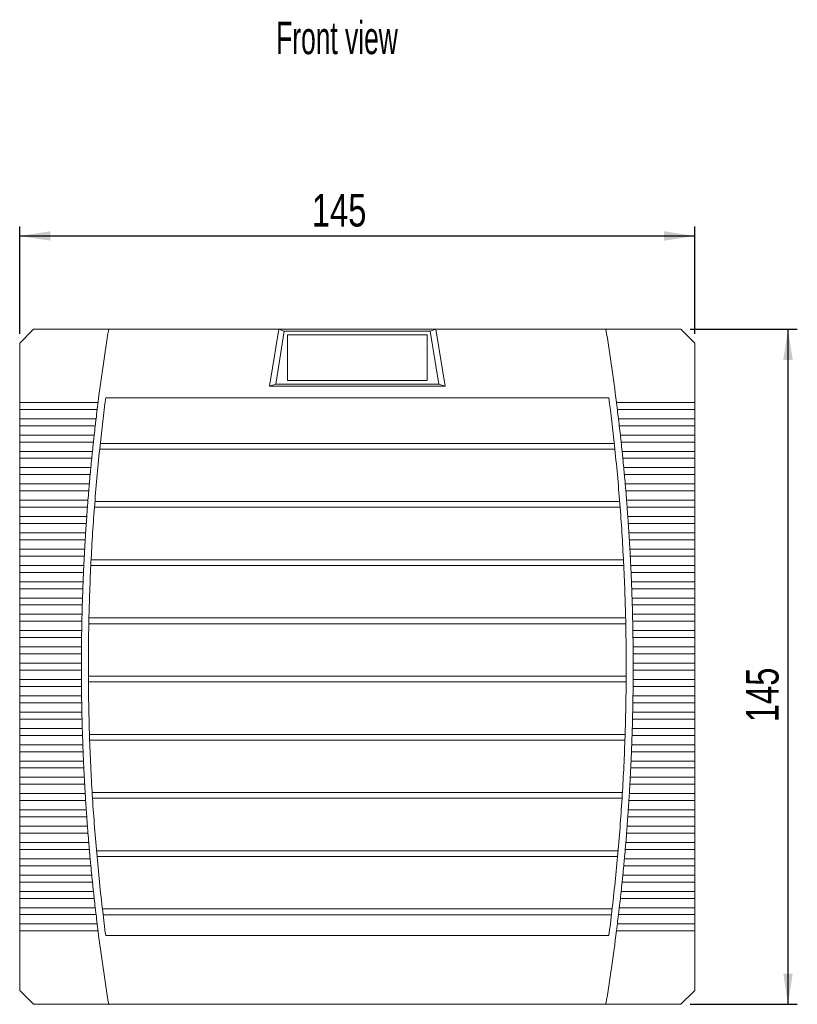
# Model space of a CAD drawing. Header units: millimetres. Extents: x 39 to 549, y 141 to 372.
# Tile 1 of 2: x 39 to 206, y 161 to 372. Entities that reach past the tile are written whole.
import ezdxf

# ---------------------------------------------------------------- set-up
doc = ezdxf.new("R2010")
doc.units = ezdxf.units.MM
doc.header["$LTSCALE"] = 2
doc.layers.add('AA', color=7, linetype='Continuous')
doc.styles.add('SLDTEXTSTYLE0', font='TXT', dxfattribs={"width": 0.75})
doc.styles.add('SLDTEXTSTYLE1', font='TXT', dxfattribs={"width": 0.605})
doc.dimstyles.new('SLDDIMSTYLE0', dxfattribs={"dimtxt": 7, "dimasz": 6.604, "dimexe": 0, "dimexo": 0.0625, "dimgap": 1.75, "dimtad": 1, "dimrnd": 1e-09, "dimzin": 12, "dimdsep": 46, "dimtxsty": 'SLDTEXTSTYLE0', "dimsah": 1, "dimcen": 0.09, "dimadec": 0, "dimazin": 3, "dimtfac": 1, "dimtofl": 0, "dimtmove": 0, "dimatfit": 3, "dimfxl": 1, "dimfrac": 2, "dimtolj": 1, "dimtzin": 12, "dimarcsym": 0})

# ---------------------------------------------------------------- blocks, each defined once
blk = doc.blocks.new('*D3')
at = {"layer": 'AA', "color": 7}
for p, q in [((38.54, 304.67), (38.54, 327.67)), ((38.54, 325.67), (183.54, 325.67)), ((183.54, 304.67), (183.54, 327.67))]:
    blk.add_line(p, q, dxfattribs=at)
for points in [[(38.54, 325.67), (45.15, 324.66), (45.15, 326.69)], [(183.54, 325.67), (176.94, 326.69), (176.94, 324.66)]]:
    blk.add_solid(points, dxfattribs=at)
at = {"layer": 'AA', "color": 7, "insert": (101.29, 334.7, 32.37), "char_height": 7, "attachment_point": 1, "style": 'SLDTEXTSTYLE0'}
blk.add_mtext('145', dxfattribs=at)
blk = doc.blocks.new('*D4')
at = {"layer": 'AA', "color": 7}
for p, q in [((182.54, 305.67), (205.54, 305.67)), ((203.54, 305.67), (203.54, 160.67)), ((182.54, 160.67), (205.54, 160.67))]:
    blk.add_line(p, q, dxfattribs=at)
for points in [[(203.54, 305.67), (202.53, 299.07), (204.56, 299.07)], [(203.54, 160.67), (204.56, 167.28), (202.53, 167.28)]]:
    blk.add_solid(points, dxfattribs=at)
at = {"layer": 'AA', "color": 7, "insert": (194.52, 221.26, 32.37), "char_height": 7, "attachment_point": 1, "rotation": 90, "style": 'SLDTEXTSTYLE0'}
blk.add_mtext('145', dxfattribs=at)

msp = doc.modelspace()

# ---------------------------------------------------------------- linework, layer by layer
at = {"color": 7, "linetype": 'Continuous', "lineweight": 15}
for p, q in [((41.543, 305.672), (38.543, 302.672)), ((57.652, 305.672), (41.543, 305.672)), ((94.167, 305.672), (57.652, 305.672)), ((92.184, 293.422), (94.167, 305.672)), ((95.364, 305.247), (93.519, 293.847)), ((95.364, 305.247), (94.167, 305.672)), ((127.919, 305.672), (94.167, 305.672)), ((126.721, 305.247), (95.364, 305.247)), ((127.919, 305.672), (126.721, 305.247)), ((128.566, 293.847), (126.721, 305.247)), ((127.919, 305.672), (129.901, 293.422)), ((164.434, 305.672), (127.919, 305.672)), ((180.543, 305.672), (164.434, 305.672)), ((183.543, 302.672), (180.543, 305.672)), ((38.543, 302.672), (38.543, 289.92)), ((126.043, 304.447), (96.043, 304.447)), ((96.043, 304.447), (96.043, 294.647)), ((126.043, 294.647), (126.043, 304.447)), ((183.543, 289.92), (183.543, 302.672)), ((96.043, 294.647), (126.043, 294.647)), ((93.519, 293.847), (92.184, 293.422)), ((129.901, 293.422), (92.184, 293.422)), ((93.519, 293.847), (128.566, 293.847)), ((129.901, 293.422), (128.566, 293.847)), ((38.543, 288.423), (38.543, 289.92)), ((38.543, 289.92), (55.373, 289.92)), ((57.014, 290.922), (165.072, 290.922)), ((166.712, 289.92), (183.543, 289.92)), ((183.543, 289.92), (183.543, 288.423)), ((55.186, 288.423), (38.543, 288.423)), ((38.543, 288.423), (38.543, 286.42)), ((183.543, 288.423), (166.899, 288.423)), ((183.543, 286.42), (183.543, 288.423)), ((38.543, 284.923), (38.543, 286.42)), ((38.543, 286.42), (54.944, 286.42)), ((167.142, 286.42), (183.543, 286.42)), ((183.543, 286.42), (183.543, 284.923)), ((54.768, 284.923), (38.543, 284.923)), ((38.543, 284.923), (38.543, 282.92)), ((183.543, 284.923), (167.317, 284.923)), ((183.543, 282.92), (183.543, 284.923)), ((38.543, 281.423), (38.543, 282.92)), ((38.543, 282.92), (54.542, 282.92)), ((54.378, 281.423), (38.543, 281.423)), ((38.543, 281.423), (38.543, 279.42)), ((167.544, 282.92), (183.543, 282.92)), ((183.543, 281.423), (167.707, 281.423)), ((183.543, 282.92), (183.543, 281.423)), ((183.543, 279.42), (183.543, 281.423)), ((38.543, 277.923), (38.543, 279.42)), ((38.543, 279.42), (54.168, 279.42)), ((55.727, 279.908), (166.358, 279.908)), ((166.229, 281.14), (55.857, 281.14)), ((167.918, 279.42), (183.543, 279.42)), ((183.543, 279.42), (183.543, 277.923)), ((54.016, 277.923), (38.543, 277.923)), ((38.543, 277.923), (38.543, 275.92)), ((183.543, 277.923), (168.069, 277.923)), ((183.543, 275.92), (183.543, 277.923)), ((38.543, 274.423), (38.543, 275.92)), ((38.543, 275.92), (53.821, 275.92)), ((168.264, 275.92), (183.543, 275.92)), ((183.543, 275.92), (183.543, 274.423)), ((53.681, 274.423), (38.543, 274.423)), ((38.543, 274.423), (38.543, 272.42)), ((183.543, 274.423), (168.404, 274.423)), ((183.543, 272.42), (183.543, 274.423)), ((38.543, 270.923), (38.543, 272.42)), ((38.543, 272.42), (53.502, 272.42)), ((53.374, 270.923), (38.543, 270.923)), ((38.543, 270.923), (38.543, 268.92)), ((168.584, 272.42), (183.543, 272.42)), ((183.543, 270.923), (168.712, 270.923)), ((183.543, 272.42), (183.543, 270.923)), ((183.543, 268.92), (183.543, 270.923)), ((38.543, 267.423), (38.543, 268.92)), ((38.543, 268.92), (53.21, 268.92)), ((54.693, 268.64), (167.393, 268.64)), ((168.875, 268.92), (183.543, 268.92)), ((183.543, 268.92), (183.543, 267.423)), ((53.094, 267.423), (38.543, 267.423)), ((38.543, 267.423), (38.543, 265.42)), ((54.598, 267.408), (167.488, 267.408)), ((183.543, 267.423), (168.992, 267.423)), ((183.543, 265.42), (183.543, 267.423)), ((38.543, 263.923), (38.543, 265.42)), ((38.543, 265.42), (52.946, 265.42)), ((169.14, 265.42), (183.543, 265.42)), ((183.543, 265.42), (183.543, 263.923)), ((52.841, 263.923), (38.543, 263.923)), ((38.543, 263.923), (38.543, 261.92)), ((183.543, 263.923), (169.244, 263.923)), ((183.543, 261.92), (183.543, 263.923)), ((38.543, 260.423), (38.543, 261.92)), ((38.543, 261.92), (52.709, 261.92)), ((52.616, 260.423), (38.543, 260.423)), ((38.543, 260.423), (38.543, 258.42)), ((169.376, 261.92), (183.543, 261.92)), ((183.543, 260.423), (169.469, 260.423)), ((183.543, 261.92), (183.543, 260.423)), ((183.543, 258.42), (183.543, 260.423)), ((38.543, 256.923), (38.543, 258.42)), ((38.543, 258.42), (52.499, 258.42)), ((169.586, 258.42), (183.543, 258.42)), ((183.543, 258.42), (183.543, 256.923)), ((52.418, 256.923), (38.543, 256.923)), ((38.543, 256.923), (38.543, 254.92)), ((53.879, 256.14), (168.206, 256.14)), ((183.543, 256.923), (169.667, 256.923)), ((183.543, 254.92), (183.543, 256.923)), ((38.543, 253.423), (38.543, 254.92)), ((38.543, 254.92), (52.317, 254.92)), ((53.818, 254.908), (168.267, 254.908)), ((169.769, 254.92), (183.543, 254.92)), ((183.543, 254.92), (183.543, 253.423)), ((52.247, 253.423), (38.543, 253.423)), ((38.543, 253.423), (38.543, 251.42)), ((183.543, 253.423), (169.838, 253.423)), ((183.543, 251.42), (183.543, 253.423)), ((38.543, 249.923), (38.543, 251.42)), ((38.543, 251.42), (52.162, 251.42)), ((52.104, 249.923), (38.543, 249.923)), ((38.543, 249.923), (38.543, 247.92)), ((169.924, 251.42), (183.543, 251.42)), ((183.543, 249.923), (169.982, 249.923)), ((183.543, 251.42), (183.543, 249.923)), ((183.543, 247.92), (183.543, 249.923)), ((38.543, 246.423), (38.543, 247.92)), ((38.543, 247.92), (52.034, 247.92)), ((170.052, 247.92), (183.543, 247.92)), ((183.543, 247.92), (183.543, 246.423)), ((51.987, 246.423), (38.543, 246.423)), ((38.543, 246.423), (38.543, 244.42)), ((183.543, 246.423), (170.098, 246.423)), ((183.543, 244.42), (183.543, 246.423)), ((38.543, 242.923), (38.543, 244.42)), ((38.543, 244.42), (51.933, 244.42)), ((53.414, 243.64), (168.671, 243.64)), ((170.153, 244.42), (183.543, 244.42)), ((183.543, 244.42), (183.543, 242.923)), ((51.898, 242.923), (38.543, 242.923)), ((38.543, 242.923), (38.543, 240.92)), ((53.388, 242.408), (168.698, 242.408)), ((183.543, 242.923), (170.187, 242.923)), ((183.543, 240.92), (183.543, 242.923)), ((38.543, 239.423), (38.543, 240.92)), ((38.543, 240.92), (51.859, 240.92)), ((51.836, 239.423), (38.543, 239.423)), ((38.543, 239.423), (38.543, 237.42)), ((170.226, 240.92), (183.543, 240.92)), ((183.543, 239.423), (170.249, 239.423)), ((183.543, 240.92), (183.543, 239.423)), ((183.543, 237.42), (183.543, 239.423)), ((38.543, 235.923), (38.543, 237.42)), ((38.543, 237.42), (51.813, 237.42)), ((170.273, 237.42), (183.543, 237.42)), ((183.543, 237.42), (183.543, 235.923)), ((51.801, 235.923), (38.543, 235.923)), ((38.543, 235.923), (38.543, 233.92)), ((183.543, 235.923), (170.284, 235.923)), ((183.543, 233.92), (183.543, 235.923)), ((38.543, 232.423), (38.543, 233.92)), ((38.543, 233.92), (51.793, 233.92)), ((170.292, 233.92), (183.543, 233.92)), ((183.543, 233.92), (183.543, 232.423)), ((51.793, 232.423), (38.543, 232.423)), ((38.543, 232.423), (38.543, 230.42)), ((53.297, 231.14), (168.788, 231.14)), ((183.543, 232.423), (170.292, 232.423)), ((183.543, 230.42), (183.543, 232.423)), ((38.543, 228.923), (38.543, 230.42)), ((38.543, 230.42), (51.801, 230.42)), ((51.813, 228.923), (38.543, 228.923)), ((38.543, 228.923), (38.543, 226.92)), ((53.304, 229.908), (168.781, 229.908)), ((183.543, 228.923), (170.273, 228.923)), ((170.284, 230.42), (183.543, 230.42)), ((183.543, 230.42), (183.543, 228.923)), ((183.543, 226.92), (183.543, 228.923)), ((38.543, 225.423), (38.543, 226.92)), ((38.543, 226.92), (51.836, 226.92)), ((170.249, 226.92), (183.543, 226.92)), ((183.543, 226.92), (183.543, 225.423)), ((51.859, 225.423), (38.543, 225.423)), ((38.543, 225.423), (38.543, 223.42)), ((183.543, 225.423), (170.226, 225.423)), ((183.543, 223.42), (183.543, 225.423)), ((38.543, 221.923), (38.543, 223.42)), ((38.543, 223.42), (51.898, 223.42)), ((170.187, 223.42), (183.543, 223.42)), ((183.543, 223.42), (183.543, 221.923)), ((51.933, 221.923), (38.543, 221.923)), ((38.543, 221.923), (38.543, 219.92)), ((38.543, 218.423), (38.543, 219.92)), ((38.543, 219.92), (51.987, 219.92)), ((170.098, 219.92), (183.543, 219.92)), ((183.543, 221.923), (170.153, 221.923)), ((183.543, 219.92), (183.543, 221.923)), ((183.543, 219.92), (183.543, 218.423)), ((52.034, 218.423), (38.543, 218.423)), ((38.543, 218.423), (38.543, 216.42)), ((53.527, 218.64), (168.558, 218.64)), ((183.543, 218.423), (170.052, 218.423)), ((183.543, 216.42), (183.543, 218.423)), ((38.543, 214.923), (38.543, 216.42)), ((38.543, 216.42), (52.104, 216.42)), ((53.569, 217.408), (168.516, 217.408)), ((169.982, 216.42), (183.543, 216.42)), ((183.543, 216.42), (183.543, 214.923)), ((52.162, 214.923), (38.543, 214.923)), ((38.543, 214.923), (38.543, 212.92)), ((183.543, 214.923), (169.924, 214.923)), ((183.543, 212.92), (183.543, 214.923)), ((38.543, 211.423), (38.543, 212.92)), ((38.543, 212.92), (52.247, 212.92)), ((169.838, 212.92), (183.543, 212.92)), ((183.543, 212.92), (183.543, 211.423)), ((52.317, 211.423), (38.543, 211.423)), ((38.543, 211.423), (38.543, 209.42)), ((38.543, 207.923), (38.543, 209.42)), ((38.543, 209.42), (52.418, 209.42)), ((169.667, 209.42), (183.543, 209.42)), ((183.543, 211.423), (169.769, 211.423)), ((183.543, 209.42), (183.543, 211.423)), ((183.543, 209.42), (183.543, 207.923)), ((52.499, 207.923), (38.543, 207.923)), ((38.543, 207.923), (38.543, 205.92)), ((183.543, 207.923), (169.586, 207.923)), ((183.543, 205.92), (183.543, 207.923)), ((38.543, 204.423), (38.543, 205.92)), ((38.543, 205.92), (52.616, 205.92)), ((54.105, 206.14), (167.98, 206.14)), ((169.469, 205.92), (183.543, 205.92)), ((183.543, 205.92), (183.543, 204.423)), ((52.709, 204.423), (38.543, 204.423)), ((38.543, 204.423), (38.543, 202.42)), ((54.181, 204.908), (167.904, 204.908)), ((183.543, 204.423), (169.376, 204.423)), ((183.543, 202.42), (183.543, 204.423)), ((38.543, 200.923), (38.543, 202.42)), ((38.543, 202.42), (52.841, 202.42)), ((52.946, 200.923), (38.543, 200.923)), ((38.543, 200.923), (38.543, 198.92)), ((183.543, 200.923), (169.14, 200.923)), ((169.244, 202.42), (183.543, 202.42)), ((183.543, 202.42), (183.543, 200.923)), ((183.543, 198.92), (183.543, 200.923)), ((38.543, 197.423), (38.543, 198.92)), ((38.543, 198.92), (53.094, 198.92)), ((168.992, 198.92), (183.543, 198.92)), ((183.543, 198.92), (183.543, 197.423)), ((53.21, 197.423), (38.543, 197.423)), ((38.543, 197.423), (38.543, 195.42)), ((183.543, 197.423), (168.875, 197.423)), ((183.543, 195.42), (183.543, 197.423)), ((38.543, 193.923), (38.543, 195.42)), ((38.543, 195.42), (53.374, 195.42)), ((168.712, 195.42), (183.543, 195.42)), ((183.543, 195.42), (183.543, 193.923)), ((53.502, 193.923), (38.543, 193.923)), ((38.543, 193.923), (38.543, 191.92)), ((55.032, 193.64), (167.053, 193.64)), ((183.543, 193.923), (168.584, 193.923)), ((183.543, 191.92), (183.543, 193.923)), ((38.543, 190.423), (38.543, 191.92)), ((38.543, 191.92), (53.681, 191.92)), ((53.821, 190.423), (38.543, 190.423)), ((38.543, 190.423), (38.543, 188.42)), ((55.143, 192.408), (166.943, 192.408)), ((183.543, 190.423), (168.264, 190.423)), ((168.404, 191.92), (183.543, 191.92)), ((183.543, 191.92), (183.543, 190.423)), ((183.543, 188.42), (183.543, 190.423)), ((38.543, 186.923), (38.543, 188.42)), ((38.543, 188.42), (54.016, 188.42)), ((168.069, 188.42), (183.543, 188.42)), ((183.543, 188.42), (183.543, 186.923)), ((54.168, 186.923), (38.543, 186.923)), ((38.543, 186.923), (38.543, 184.92)), ((183.543, 186.923), (167.918, 186.923)), ((183.543, 184.92), (183.543, 186.923)), ((38.543, 183.423), (38.543, 184.92)), ((38.543, 184.92), (54.378, 184.92)), ((167.707, 184.92), (183.543, 184.92)), ((183.543, 184.92), (183.543, 183.423)), ((54.542, 183.423), (38.543, 183.423)), ((38.543, 183.423), (38.543, 181.42)), ((183.543, 183.423), (167.544, 183.423)), ((183.543, 181.42), (183.543, 183.423)), ((38.543, 179.923), (38.543, 181.42)), ((38.543, 181.42), (54.768, 181.42)), ((54.944, 179.923), (38.543, 179.923)), ((38.543, 179.923), (38.543, 177.92)), ((56.311, 181.14), (165.774, 181.14)), ((56.456, 179.908), (165.629, 179.908)), ((183.543, 179.923), (167.142, 179.923)), ((167.317, 181.42), (183.543, 181.42)), ((183.543, 181.42), (183.543, 179.923)), ((183.543, 177.92), (183.543, 179.923)), ((38.543, 176.423), (38.543, 177.92)), ((38.543, 177.92), (55.186, 177.92)), ((166.899, 177.92), (183.543, 177.92)), ((183.543, 177.92), (183.543, 176.423)), ((55.373, 176.423), (38.543, 176.423)), ((38.543, 176.423), (38.543, 163.672)), ((183.543, 176.423), (166.712, 176.423)), ((183.543, 163.672), (183.543, 176.423)), ((165.072, 175.422), (57.014, 175.422)), ((38.543, 163.672), (41.543, 160.672)), ((180.543, 160.672), (183.543, 163.672)), ((41.543, 160.672), (57.652, 160.672)), ((57.652, 160.672), (164.434, 160.672)), ((164.434, 160.672), (180.543, 160.672))]:
    msp.add_line(p, q, dxfattribs=at)
for centre, radius, start, end in [((503.293, 233.172), 451.5, 170.75968, 172.77949), ((-281.207, 233.172), 451.5, 7.22051, 9.24032), ((503.293, 233.172), 450, 172.62671, 173.94254), ((-281.207, 233.172), 450, 6.05746, 7.37329), ((503.293, 233.172), 451.5, 172.97089, 173.22697), ((-281.207, 233.172), 451.5, 6.77303, 7.02911), ((503.293, 233.172), 451.5, 173.4182, 173.67404), ((-281.207, 233.172), 451.5, 6.32596, 6.5818), ((503.293, 233.172), 451.5, 173.8651, 174.12073), ((-281.207, 233.172), 451.5, 5.87927, 6.1349), ((503.293, 233.172), 450, 173.94254, 175.54087), ((-281.207, 233.172), 450, 4.45913, 6.05746), ((503.293, 233.172), 451.5, 174.31163, 174.56706), ((-281.207, 233.172), 451.5, 5.43294, 5.68837), ((503.293, 233.172), 451.5, 174.75781, 175.01306), ((-281.207, 233.172), 451.5, 4.98694, 5.24219), ((503.293, 233.172), 451.5, 175.20368, 175.45875), ((-281.207, 233.172), 451.5, 4.54125, 4.79632), ((503.293, 233.172), 451.5, 175.64925, 175.90417), ((503.293, 233.172), 450, 175.54087, 177.13573), ((-281.207, 233.172), 450, 2.86427, 4.45913), ((-281.207, 233.172), 451.5, 4.09583, 4.35075), ((503.293, 233.172), 451.5, 176.09456, 176.34934), ((-281.207, 233.172), 451.5, 3.65066, 3.90544), ((503.293, 233.172), 451.5, 176.53963, 176.79429), ((-281.207, 233.172), 451.5, 3.20571, 3.46037), ((503.293, 233.172), 451.5, 176.9845, 177.23905), ((-281.207, 233.172), 451.5, 2.76095, 3.0155), ((503.293, 233.172), 450, 177.13573, 178.72836), ((-281.207, 233.172), 450, 1.27164, 2.86427), ((503.293, 233.172), 451.5, 177.42918, 177.68364), ((-281.207, 233.172), 451.5, 2.31636, 2.57082), ((503.293, 233.172), 451.5, 177.87371, 178.12809), ((-281.207, 233.172), 451.5, 1.87191, 2.12629), ((503.293, 233.172), 451.5, 178.31811, 178.57243), ((-281.207, 233.172), 451.5, 1.42757, 1.68189), ((503.293, 233.172), 451.5, 178.76241, 179.01668), ((503.293, 233.172), 450, 178.72836, 180.32002), ((-281.207, 233.172), 450, 359.67998, 1.27164), ((-281.207, 233.172), 451.5, 0.98332, 1.23759), ((503.293, 233.172), 451.5, 179.20663, 179.46087), ((-281.207, 233.172), 451.5, 0.53913, 0.79337), ((503.293, 233.172), 451.5, 179.65081, 179.90504), ((-281.207, 233.172), 451.5, 0.09496, 0.34919), ((503.293, 233.172), 451.5, 180.09496, 180.34919), ((503.293, 233.172), 450, 180.32002, 181.91192), ((-281.207, 233.172), 450, 358.08808, 359.67998), ((-281.207, 233.172), 451.5, 359.65081, 359.90504), ((503.293, 233.172), 451.5, 180.53913, 180.79337), ((-281.207, 233.172), 451.5, 359.20663, 359.46087), ((503.293, 233.172), 451.5, 180.98332, 181.23759), ((-281.207, 233.172), 451.5, 358.76241, 359.01668), ((503.293, 233.172), 451.5, 181.42757, 181.68189), ((-281.207, 233.172), 451.5, 358.31811, 358.57243), ((503.293, 233.172), 451.5, 181.87191, 182.12629), ((503.293, 233.172), 450, 181.91192, 183.5053), ((-281.207, 233.172), 450, 356.4947, 358.08808), ((-281.207, 233.172), 451.5, 357.87371, 358.12809), ((503.293, 233.172), 451.5, 182.31636, 182.57082), ((-281.207, 233.172), 451.5, 357.42918, 357.68364), ((503.293, 233.172), 451.5, 182.76095, 183.0155), ((-281.207, 233.172), 451.5, 356.9845, 357.23905), ((503.293, 233.172), 451.5, 183.20571, 183.46037), ((-281.207, 233.172), 451.5, 356.53963, 356.79429), ((503.293, 233.172), 450, 183.5053, 185.1014), ((-281.207, 233.172), 450, 354.8986, 356.4947), ((503.293, 233.172), 451.5, 183.65066, 183.90544), ((-281.207, 233.172), 451.5, 356.09456, 356.34934), ((503.293, 233.172), 451.5, 184.09583, 184.35075), ((-281.207, 233.172), 451.5, 355.64925, 355.90417), ((503.293, 233.172), 451.5, 184.54125, 184.79632), ((-281.207, 233.172), 451.5, 355.20368, 355.45875), ((503.293, 233.172), 451.5, 184.98694, 185.24219), ((503.293, 233.172), 450, 185.1014, 186.70148), ((-281.207, 233.172), 450, 353.29852, 354.8986), ((-281.207, 233.172), 451.5, 354.75781, 355.01306), ((503.293, 233.172), 451.5, 185.43294, 185.68837), ((-281.207, 233.172), 451.5, 354.31163, 354.56706), ((503.293, 233.172), 451.5, 185.87927, 186.1349), ((-281.207, 233.172), 451.5, 353.8651, 354.12073), ((503.293, 233.172), 451.5, 186.32596, 186.5818), ((-281.207, 233.172), 451.5, 353.4182, 353.67404), ((503.293, 233.172), 451.5, 186.77303, 187.02911), ((503.293, 233.172), 450, 186.70148, 187.37329), ((-281.207, 233.172), 450, 352.62671, 353.29852), ((-281.207, 233.172), 451.5, 352.97089, 353.22697), ((503.293, 233.172), 451.5, 187.22051, 189.24032), ((-281.207, 233.172), 451.5, 350.75968, 352.77949)]:
    msp.add_arc(centre, radius, start, end, dxfattribs=at)
for points, knots in [([(55.279, 289.172), (55.3, 289.342), (55.333, 289.605), (55.363, 289.838), (55.373, 289.92)], [0, 0, 0, 0, 0.6494303, 1, 1, 1, 1]), ([(166.712, 289.92), (166.732, 289.765), (166.762, 289.525), (166.795, 289.263), (166.806, 289.172)], [0, 0, 0, 0, 0.6494125, 1, 1, 1, 1]), ([(55.186, 288.423), (55.205, 288.579), (55.235, 288.818), (55.268, 289.08), (55.279, 289.172)], [0, 0, 0, 0, 0.6491817, 1, 1, 1, 1]), ([(166.806, 289.172), (166.828, 289.001), (166.86, 288.738), (166.889, 288.505), (166.899, 288.423)], [0, 0, 0, 0, 0.6492108, 1, 1, 1, 1]), ([(54.768, 284.923), (54.786, 285.079), (54.814, 285.318), (54.845, 285.58), (54.855, 285.672)], [0, 0, 0, 0, 0.6486847, 1, 1, 1, 1]), ([(54.855, 285.672), (54.875, 285.842), (54.906, 286.105), (54.934, 286.338), (54.944, 286.42)], [0, 0, 0, 0, 0.64891495, 1, 1, 1, 1]), ([(167.142, 286.42), (167.16, 286.265), (167.188, 286.025), (167.219, 285.764), (167.23, 285.672)], [0, 0, 0, 0, 0.6488967, 1, 1, 1, 1]), ([(167.23, 285.672), (167.25, 285.501), (167.281, 285.238), (167.307, 285.005), (167.317, 284.923)], [0, 0, 0, 0, 0.64870473, 1, 1, 1, 1]), ([(54.378, 281.423), (54.395, 281.579), (54.421, 281.818), (54.449, 282.08), (54.459, 282.172)], [0, 0, 0, 0, 0.6482214, 1, 1, 1, 1]), ([(54.459, 282.172), (54.478, 282.342), (54.507, 282.605), (54.533, 282.838), (54.542, 282.92)], [0, 0, 0, 0, 0.6484309, 1, 1, 1, 1]), ([(167.544, 282.92), (167.561, 282.765), (167.587, 282.525), (167.616, 282.264), (167.626, 282.172)], [0, 0, 0, 0, 0.6484162, 1, 1, 1, 1]), ([(167.626, 282.172), (167.644, 282.001), (167.673, 281.739), (167.698, 281.505), (167.707, 281.423)], [0, 0, 0, 0, 0.6482375, 1, 1, 1, 1]), ([(54.091, 278.672), (54.108, 278.842), (54.135, 279.105), (54.159, 279.338), (54.168, 279.42)], [0, 0, 0, 0, 0.6479829, 1, 1, 1, 1]), ([(167.918, 279.42), (167.934, 279.265), (167.958, 279.026), (167.985, 278.764), (167.994, 278.672)], [0, 0, 0, 0, 0.6479683, 1, 1, 1, 1]), ([(54.016, 277.923), (54.031, 278.079), (54.055, 278.318), (54.082, 278.58), (54.091, 278.672)], [0, 0, 0, 0, 0.6477853, 1, 1, 1, 1]), ([(167.994, 278.672), (168.011, 278.501), (168.038, 278.239), (168.061, 278.006), (168.069, 277.923)], [0, 0, 0, 0, 0.6478027, 1, 1, 1, 1]), ([(53.681, 274.423), (53.695, 274.578), (53.717, 274.818), (53.742, 275.08), (53.75, 275.172)], [0, 0, 0, 0, 0.6473883, 1, 1, 1, 1]), ([(53.75, 275.172), (53.766, 275.342), (53.791, 275.605), (53.813, 275.838), (53.821, 275.92)], [0, 0, 0, 0, 0.6475673, 1, 1, 1, 1]), ([(168.264, 275.92), (168.279, 275.765), (168.302, 275.526), (168.326, 275.264), (168.335, 275.172)], [0, 0, 0, 0, 0.6475531, 1, 1, 1, 1]), ([(168.335, 275.172), (168.351, 275.002), (168.375, 274.739), (168.397, 274.506), (168.404, 274.423)], [0, 0, 0, 0, 0.6473978, 1, 1, 1, 1]), ([(53.374, 270.923), (53.387, 271.078), (53.407, 271.318), (53.429, 271.579), (53.437, 271.672)], [0, 0, 0, 0, 0.6470213, 1, 1, 1, 1]), ([(53.437, 271.672), (53.452, 271.842), (53.474, 272.105), (53.495, 272.338), (53.502, 272.42)], [0, 0, 0, 0, 0.64718414, 1, 1, 1, 1]), ([(168.584, 272.42), (168.597, 272.265), (168.618, 272.026), (168.64, 271.764), (168.648, 271.672)], [0, 0, 0, 0, 0.6471743, 1, 1, 1, 1]), ([(168.648, 271.672), (168.663, 271.502), (168.685, 271.239), (168.705, 271.006), (168.712, 270.923)], [0, 0, 0, 0, 0.6470321, 1, 1, 1, 1]), ([(53.151, 268.172), (53.165, 268.342), (53.185, 268.605), (53.204, 268.838), (53.21, 268.92)], [0, 0, 0, 0, 0.6468332, 1, 1, 1, 1]), ([(168.875, 268.92), (168.887, 268.765), (168.906, 268.526), (168.927, 268.264), (168.934, 268.172)], [0, 0, 0, 0, 0.64682797, 1, 1, 1, 1]), ([(53.094, 267.423), (53.106, 267.578), (53.124, 267.818), (53.144, 268.079), (53.151, 268.172)], [0, 0, 0, 0, 0.64668708, 1, 1, 1, 1]), ([(168.934, 268.172), (168.947, 268.002), (168.968, 267.739), (168.985, 267.506), (168.992, 267.423)], [0, 0, 0, 0, 0.6466943, 1, 1, 1, 1]), ([(52.841, 263.923), (52.852, 264.078), (52.868, 264.318), (52.886, 264.579), (52.893, 264.672)], [0, 0, 0, 0, 0.6463875, 1, 1, 1, 1]), ([(52.893, 264.672), (52.905, 264.842), (52.923, 265.105), (52.94, 265.338), (52.946, 265.42)], [0, 0, 0, 0, 0.6465188, 1, 1, 1, 1]), ([(169.14, 265.42), (169.151, 265.265), (169.168, 265.026), (169.186, 264.764), (169.192, 264.672)], [0, 0, 0, 0, 0.6465133, 1, 1, 1, 1]), ([(169.192, 264.672), (169.204, 264.502), (169.223, 264.239), (169.239, 264.006), (169.244, 263.923)], [0, 0, 0, 0, 0.6463953, 1, 1, 1, 1]), ([(52.616, 260.423), (52.625, 260.578), (52.64, 260.817), (52.656, 261.079), (52.662, 261.172)], [0, 0, 0, 0, 0.64612, 1, 1, 1, 1]), ([(52.662, 261.172), (52.672, 261.342), (52.689, 261.605), (52.704, 261.838), (52.709, 261.92)], [0, 0, 0, 0, 0.6462362, 1, 1, 1, 1]), ([(169.376, 261.92), (169.386, 261.765), (169.402, 261.526), (169.418, 261.264), (169.424, 261.172)], [0, 0, 0, 0, 0.6462329, 1, 1, 1, 1]), ([(169.424, 261.172), (169.434, 261.002), (169.45, 260.739), (169.464, 260.506), (169.469, 260.423)], [0, 0, 0, 0, 0.6461265, 1, 1, 1, 1]), ([(52.458, 257.672), (52.467, 257.842), (52.482, 258.105), (52.495, 258.338), (52.499, 258.42)], [0, 0, 0, 0, 0.6459873, 1, 1, 1, 1]), ([(169.586, 258.42), (169.595, 258.266), (169.608, 258.026), (169.622, 257.764), (169.627, 257.672)], [0, 0, 0, 0, 0.645984, 1, 1, 1, 1]), ([(52.418, 256.923), (52.426, 257.078), (52.439, 257.317), (52.453, 257.579), (52.458, 257.672)], [0, 0, 0, 0, 0.6458861, 1, 1, 1, 1]), ([(169.627, 257.672), (169.637, 257.502), (169.651, 257.239), (169.663, 257.006), (169.667, 256.923)], [0, 0, 0, 0, 0.645891, 1, 1, 1, 1]), ([(52.247, 253.423), (52.254, 253.578), (52.265, 253.817), (52.277, 254.079), (52.281, 254.172)], [0, 0, 0, 0, 0.6456854, 1, 1, 1, 1]), ([(52.281, 254.172), (52.289, 254.342), (52.302, 254.605), (52.313, 254.838), (52.317, 254.92)], [0, 0, 0, 0, 0.6457697, 1, 1, 1, 1]), ([(169.769, 254.92), (169.776, 254.766), (169.787, 254.526), (169.8, 254.264), (169.804, 254.172)], [0, 0, 0, 0, 0.6457686, 1, 1, 1, 1]), ([(169.804, 254.172), (169.812, 254.002), (169.824, 253.739), (169.835, 253.506), (169.838, 253.423)], [0, 0, 0, 0, 0.6456887, 1, 1, 1, 1]), ([(52.104, 249.923), (52.109, 250.078), (52.118, 250.317), (52.128, 250.579), (52.132, 250.672)], [0, 0, 0, 0, 0.6455144, 1, 1, 1, 1]), ([(52.132, 250.672), (52.139, 250.842), (52.149, 251.105), (52.158, 251.338), (52.162, 251.42)], [0, 0, 0, 0, 0.6455857, 1, 1, 1, 1]), ([(169.924, 251.42), (169.93, 251.266), (169.94, 251.026), (169.95, 250.765), (169.953, 250.672)], [0, 0, 0, 0, 0.6455846, 1, 1, 1, 1]), ([(169.953, 250.672), (169.96, 250.502), (169.97, 250.239), (169.979, 250.006), (169.982, 249.923)], [0, 0, 0, 0, 0.6455185, 1, 1, 1, 1]), ([(52.01, 247.172), (52.015, 247.342), (52.023, 247.604), (52.031, 247.837), (52.034, 247.92)], [0, 0, 0, 0, 0.6454346, 1, 1, 1, 1]), ([(170.052, 247.92), (170.057, 247.766), (170.064, 247.526), (170.073, 247.265), (170.076, 247.172)], [0, 0, 0, 0, 0.6454337, 1, 1, 1, 1]), ([(51.987, 246.423), (51.992, 246.578), (51.999, 246.817), (52.007, 247.079), (52.01, 247.172)], [0, 0, 0, 0, 0.6453773, 1, 1, 1, 1]), ([(170.076, 247.172), (170.081, 247.002), (170.089, 246.739), (170.096, 246.506), (170.098, 246.423)], [0, 0, 0, 0, 0.6453797, 1, 1, 1, 1]), ([(51.898, 242.923), (51.901, 243.078), (51.907, 243.317), (51.913, 243.579), (51.915, 243.672)], [0, 0, 0, 0, 0.6452731, 1, 1, 1, 1]), ([(51.915, 243.672), (51.919, 243.841), (51.925, 244.104), (51.931, 244.337), (51.933, 244.42)], [0, 0, 0, 0, 0.64531502, 1, 1, 1, 1]), ([(170.153, 244.42), (170.156, 244.266), (170.162, 244.026), (170.168, 243.765), (170.171, 243.672)], [0, 0, 0, 0, 0.6453142, 1, 1, 1, 1]), ([(170.171, 243.672), (170.174, 243.502), (170.18, 243.239), (170.186, 243.006), (170.187, 242.923)], [0, 0, 0, 0, 0.6452726, 1, 1, 1, 1]), ([(51.836, 239.423), (51.838, 239.578), (51.841, 239.817), (51.845, 240.079), (51.847, 240.172)], [0, 0, 0, 0, 0.64519931, 1, 1, 1, 1]), ([(51.847, 240.172), (51.85, 240.341), (51.854, 240.604), (51.858, 240.837), (51.859, 240.92)], [0, 0, 0, 0, 0.6452269, 1, 1, 1, 1]), ([(170.226, 240.92), (170.229, 240.766), (170.233, 240.526), (170.237, 240.265), (170.238, 240.172)], [0, 0, 0, 0, 0.6452269, 1, 1, 1, 1]), ([(170.238, 240.172), (170.241, 240.002), (170.245, 239.739), (170.248, 239.506), (170.249, 239.423)], [0, 0, 0, 0, 0.6452, 1, 1, 1, 1]), ([(51.806, 236.672), (51.808, 236.841), (51.81, 237.104), (51.812, 237.337), (51.813, 237.42)], [0, 0, 0, 0, 0.6451722, 1, 1, 1, 1]), ([(170.273, 237.42), (170.274, 237.266), (170.276, 237.026), (170.278, 236.765), (170.279, 236.672)], [0, 0, 0, 0, 0.645172, 1, 1, 1, 1]), ([(51.801, 235.923), (51.802, 236.078), (51.804, 236.317), (51.806, 236.579), (51.806, 236.672)], [0, 0, 0, 0, 0.645158, 1, 1, 1, 1]), ([(170.279, 236.672), (170.28, 236.502), (170.282, 236.239), (170.284, 236.006), (170.284, 235.923)], [0, 0, 0, 0, 0.6451583, 1, 1, 1, 1]), ([(51.793, 233.172), (51.793, 233.341), (51.793, 233.604), (51.793, 233.837), (51.793, 233.92)], [0, 0, 0, 0, 0.64514903, 1, 1, 1, 1]), ([(51.793, 232.423), (51.793, 232.578), (51.793, 232.817), (51.793, 233.079), (51.793, 233.172)], [0, 0, 0, 0, 0.6451491, 1, 1, 1, 1]), ([(170.292, 233.92), (170.292, 233.766), (170.293, 233.526), (170.293, 233.265), (170.293, 233.172)], [0, 0, 0, 0, 0.6451491, 1, 1, 1, 1]), ([(170.293, 233.172), (170.293, 233.002), (170.293, 232.739), (170.292, 232.506), (170.292, 232.423)], [0, 0, 0, 0, 0.645149, 1, 1, 1, 1]), ([(51.806, 229.672), (51.805, 229.841), (51.803, 230.104), (51.802, 230.337), (51.801, 230.42)], [0, 0, 0, 0, 0.6451583, 1, 1, 1, 1]), ([(51.813, 228.923), (51.811, 229.078), (51.809, 229.317), (51.807, 229.579), (51.806, 229.672)], [0, 0, 0, 0, 0.645172, 1, 1, 1, 1]), ([(170.279, 229.672), (170.278, 229.502), (170.276, 229.239), (170.273, 229.006), (170.273, 228.923)], [0, 0, 0, 0, 0.6451722, 1, 1, 1, 1]), ([(170.284, 230.42), (170.283, 230.266), (170.282, 230.026), (170.28, 229.765), (170.279, 229.672)], [0, 0, 0, 0, 0.645158, 1, 1, 1, 1]), ([(51.847, 226.172), (51.844, 226.341), (51.84, 226.604), (51.837, 226.837), (51.836, 226.92)], [0, 0, 0, 0, 0.6452, 1, 1, 1, 1]), ([(170.249, 226.92), (170.247, 226.766), (170.244, 226.526), (170.24, 226.265), (170.238, 226.172)], [0, 0, 0, 0, 0.64519931, 1, 1, 1, 1]), ([(51.859, 225.423), (51.857, 225.578), (51.852, 225.817), (51.848, 226.079), (51.847, 226.172)], [0, 0, 0, 0, 0.6452269, 1, 1, 1, 1]), ([(170.238, 226.172), (170.236, 226.002), (170.232, 225.739), (170.228, 225.506), (170.226, 225.423)], [0, 0, 0, 0, 0.6452269, 1, 1, 1, 1]), ([(51.915, 222.672), (51.911, 222.841), (51.905, 223.104), (51.9, 223.337), (51.898, 223.42)], [0, 0, 0, 0, 0.6452726, 1, 1, 1, 1]), ([(51.933, 221.923), (51.929, 222.078), (51.923, 222.317), (51.917, 222.579), (51.915, 222.672)], [0, 0, 0, 0, 0.6453142, 1, 1, 1, 1]), ([(170.171, 222.672), (170.167, 222.502), (170.16, 222.239), (170.155, 222.006), (170.153, 221.923)], [0, 0, 0, 0, 0.64531502, 1, 1, 1, 1]), ([(170.187, 223.42), (170.184, 223.266), (170.179, 223.026), (170.173, 222.765), (170.171, 222.672)], [0, 0, 0, 0, 0.6452731, 1, 1, 1, 1]), ([(52.01, 219.172), (52.005, 219.341), (51.996, 219.604), (51.99, 219.837), (51.987, 219.92)], [0, 0, 0, 0, 0.6453797, 1, 1, 1, 1]), ([(170.098, 219.92), (170.094, 219.766), (170.086, 219.526), (170.078, 219.265), (170.076, 219.172)], [0, 0, 0, 0, 0.6453773, 1, 1, 1, 1]), ([(52.034, 218.423), (52.029, 218.578), (52.021, 218.817), (52.013, 219.079), (52.01, 219.172)], [0, 0, 0, 0, 0.6454337, 1, 1, 1, 1]), ([(170.076, 219.172), (170.07, 219.002), (170.062, 218.739), (170.054, 218.506), (170.052, 218.423)], [0, 0, 0, 0, 0.6454346, 1, 1, 1, 1]), ([(52.132, 215.672), (52.125, 215.842), (52.115, 216.104), (52.107, 216.337), (52.104, 216.42)], [0, 0, 0, 0, 0.6455185, 1, 1, 1, 1]), ([(169.982, 216.42), (169.976, 216.266), (169.967, 216.026), (169.957, 215.765), (169.953, 215.672)], [0, 0, 0, 0, 0.6455144, 1, 1, 1, 1]), ([(52.162, 214.923), (52.155, 215.078), (52.146, 215.317), (52.136, 215.579), (52.132, 215.672)], [0, 0, 0, 0, 0.6455846, 1, 1, 1, 1]), ([(169.953, 215.672), (169.947, 215.502), (169.936, 215.239), (169.927, 215.006), (169.924, 214.923)], [0, 0, 0, 0, 0.6455857, 1, 1, 1, 1]), ([(52.281, 212.172), (52.273, 212.342), (52.261, 212.605), (52.251, 212.838), (52.247, 212.92)], [0, 0, 0, 0, 0.6456887, 1, 1, 1, 1]), ([(52.317, 211.423), (52.309, 211.578), (52.298, 211.817), (52.286, 212.079), (52.281, 212.172)], [0, 0, 0, 0, 0.6457686, 1, 1, 1, 1]), ([(169.804, 212.172), (169.796, 212.002), (169.784, 211.739), (169.773, 211.506), (169.769, 211.423)], [0, 0, 0, 0, 0.6457697, 1, 1, 1, 1]), ([(169.838, 212.92), (169.831, 212.766), (169.82, 212.526), (169.808, 212.265), (169.804, 212.172)], [0, 0, 0, 0, 0.6456854, 1, 1, 1, 1]), ([(52.458, 208.672), (52.449, 208.842), (52.434, 209.105), (52.422, 209.338), (52.418, 209.42)], [0, 0, 0, 0, 0.645891, 1, 1, 1, 1]), ([(169.667, 209.42), (169.659, 209.266), (169.647, 209.026), (169.632, 208.764), (169.627, 208.672)], [0, 0, 0, 0, 0.6458861, 1, 1, 1, 1]), ([(52.499, 207.923), (52.491, 208.078), (52.477, 208.317), (52.463, 208.579), (52.458, 208.672)], [0, 0, 0, 0, 0.645984, 1, 1, 1, 1]), ([(169.627, 208.672), (169.618, 208.502), (169.604, 208.239), (169.591, 208.006), (169.586, 207.923)], [0, 0, 0, 0, 0.6459873, 1, 1, 1, 1]), ([(52.662, 205.172), (52.651, 205.342), (52.635, 205.605), (52.621, 205.838), (52.616, 205.92)], [0, 0, 0, 0, 0.6461265, 1, 1, 1, 1]), ([(52.709, 204.423), (52.699, 204.578), (52.684, 204.817), (52.667, 205.079), (52.662, 205.172)], [0, 0, 0, 0, 0.6462329, 1, 1, 1, 1]), ([(169.424, 205.172), (169.413, 205.002), (169.397, 204.739), (169.382, 204.506), (169.376, 204.423)], [0, 0, 0, 0, 0.6462362, 1, 1, 1, 1]), ([(169.469, 205.92), (169.46, 205.765), (169.446, 205.526), (169.429, 205.264), (169.424, 205.172)], [0, 0, 0, 0, 0.64612, 1, 1, 1, 1]), ([(52.893, 201.672), (52.881, 201.842), (52.863, 202.105), (52.847, 202.338), (52.841, 202.42)], [0, 0, 0, 0, 0.6463953, 1, 1, 1, 1]), ([(52.946, 200.923), (52.935, 201.078), (52.918, 201.318), (52.899, 201.579), (52.893, 201.672)], [0, 0, 0, 0, 0.6465133, 1, 1, 1, 1]), ([(169.192, 201.672), (169.181, 201.502), (169.162, 201.239), (169.145, 201.006), (169.14, 200.923)], [0, 0, 0, 0, 0.6465188, 1, 1, 1, 1]), ([(169.244, 202.42), (169.234, 202.265), (169.217, 202.026), (169.199, 201.764), (169.192, 201.672)], [0, 0, 0, 0, 0.6463875, 1, 1, 1, 1]), ([(53.151, 198.172), (53.138, 198.342), (53.118, 198.605), (53.1, 198.838), (53.094, 198.92)], [0, 0, 0, 0, 0.6466943, 1, 1, 1, 1]), ([(168.992, 198.92), (168.98, 198.765), (168.961, 198.526), (168.941, 198.264), (168.934, 198.172)], [0, 0, 0, 0, 0.64668708, 1, 1, 1, 1]), ([(53.21, 197.423), (53.198, 197.578), (53.179, 197.818), (53.158, 198.079), (53.151, 198.172)], [0, 0, 0, 0, 0.64682797, 1, 1, 1, 1]), ([(168.934, 198.172), (168.921, 198.002), (168.9, 197.739), (168.882, 197.506), (168.875, 197.423)], [0, 0, 0, 0, 0.6468332, 1, 1, 1, 1]), ([(53.437, 194.672), (53.423, 194.842), (53.4, 195.105), (53.381, 195.338), (53.374, 195.42)], [0, 0, 0, 0, 0.6470321, 1, 1, 1, 1]), ([(53.502, 193.923), (53.488, 194.078), (53.467, 194.318), (53.445, 194.579), (53.437, 194.672)], [0, 0, 0, 0, 0.6471743, 1, 1, 1, 1]), ([(168.648, 194.672), (168.634, 194.502), (168.611, 194.239), (168.591, 194.006), (168.584, 193.923)], [0, 0, 0, 0, 0.64718414, 1, 1, 1, 1]), ([(168.712, 195.42), (168.699, 195.265), (168.678, 195.026), (168.656, 194.764), (168.648, 194.672)], [0, 0, 0, 0, 0.6470213, 1, 1, 1, 1]), ([(53.75, 191.172), (53.735, 191.342), (53.71, 191.605), (53.689, 191.838), (53.681, 191.92)], [0, 0, 0, 0, 0.6473978, 1, 1, 1, 1]), ([(53.821, 190.423), (53.806, 190.578), (53.784, 190.818), (53.759, 191.08), (53.75, 191.172)], [0, 0, 0, 0, 0.6475531, 1, 1, 1, 1]), ([(168.335, 191.172), (168.319, 191.002), (168.294, 190.739), (168.272, 190.506), (168.264, 190.423)], [0, 0, 0, 0, 0.6475673, 1, 1, 1, 1]), ([(168.404, 191.92), (168.39, 191.765), (168.368, 191.526), (168.344, 191.264), (168.335, 191.172)], [0, 0, 0, 0, 0.6473883, 1, 1, 1, 1]), ([(54.091, 187.672), (54.074, 187.842), (54.047, 188.105), (54.024, 188.338), (54.016, 188.42)], [0, 0, 0, 0, 0.6478027, 1, 1, 1, 1]), ([(168.069, 188.42), (168.054, 188.265), (168.03, 188.026), (168.003, 187.764), (167.994, 187.672)], [0, 0, 0, 0, 0.6477853, 1, 1, 1, 1]), ([(54.168, 186.923), (54.152, 187.079), (54.127, 187.318), (54.1, 187.58), (54.091, 187.672)], [0, 0, 0, 0, 0.6479683, 1, 1, 1, 1]), ([(167.994, 187.672), (167.977, 187.501), (167.95, 187.239), (167.926, 187.005), (167.918, 186.923)], [0, 0, 0, 0, 0.6479829, 1, 1, 1, 1]), ([(54.459, 184.172), (54.441, 184.342), (54.412, 184.605), (54.387, 184.838), (54.378, 184.92)], [0, 0, 0, 0, 0.6482375, 1, 1, 1, 1]), ([(54.542, 183.423), (54.525, 183.579), (54.498, 183.818), (54.469, 184.08), (54.459, 184.172)], [0, 0, 0, 0, 0.6484162, 1, 1, 1, 1]), ([(167.626, 184.172), (167.607, 184.001), (167.578, 183.738), (167.553, 183.505), (167.544, 183.423)], [0, 0, 0, 0, 0.6484309, 1, 1, 1, 1]), ([(167.707, 184.92), (167.69, 184.765), (167.664, 184.525), (167.636, 184.264), (167.626, 184.172)], [0, 0, 0, 0, 0.6482214, 1, 1, 1, 1]), ([(54.855, 180.672), (54.835, 180.842), (54.805, 181.105), (54.778, 181.338), (54.768, 181.42)], [0, 0, 0, 0, 0.64870473, 1, 1, 1, 1]), ([(54.944, 179.923), (54.925, 180.079), (54.897, 180.318), (54.866, 180.58), (54.855, 180.672)], [0, 0, 0, 0, 0.6488967, 1, 1, 1, 1]), ([(167.23, 180.672), (167.21, 180.501), (167.179, 180.238), (167.151, 180.005), (167.142, 179.923)], [0, 0, 0, 0, 0.64891495, 1, 1, 1, 1]), ([(167.317, 181.42), (167.299, 181.265), (167.271, 181.025), (167.241, 180.764), (167.23, 180.672)], [0, 0, 0, 0, 0.6486847, 1, 1, 1, 1]), ([(55.279, 177.172), (55.258, 177.342), (55.225, 177.605), (55.196, 177.838), (55.186, 177.92)], [0, 0, 0, 0, 0.6492108, 1, 1, 1, 1]), ([(166.899, 177.92), (166.88, 177.765), (166.85, 177.525), (166.818, 177.264), (166.806, 177.172)], [0, 0, 0, 0, 0.6491817, 1, 1, 1, 1]), ([(55.373, 176.423), (55.353, 176.579), (55.323, 176.818), (55.29, 177.08), (55.279, 177.172)], [0, 0, 0, 0, 0.6494125, 1, 1, 1, 1]), ([(166.806, 177.172), (166.785, 177.001), (166.752, 176.738), (166.722, 176.505), (166.712, 176.423)], [0, 0, 0, 0, 0.6494303, 1, 1, 1, 1])]:
    msp.add_open_spline(points, degree=3, knots=knots, dxfattribs=at)

# ---------------------------------------------------------------- texts
at = {"layer": 'AA', "color": 7, "insert": (93.627, 371.716), "char_height": 7, "attachment_point": 1, "style": 'SLDTEXTSTYLE1'}
msp.add_mtext('Front view', dxfattribs=at)

# ---------------------------------------------------------------- dimensions: what is measured, and where the dimension line sits
at = {"layer": 'AA', "color": 7}
dim = msp.add_linear_dim(base=(183.543, 325.672), p1=(38.543, 302.672), p2=(183.543, 302.672), dimstyle='SLDDIMSTYLE0', dxfattribs=at)
dim.commit()
dim.dimension.update_dxf_attribs({"geometry": '*D3', "text_midpoint": (111.888, 325.672), "dimtype": 160})
dim = msp.add_linear_dim(base=(203.543, 160.672), p1=(180.543, 305.672), p2=(180.543, 160.672), angle=90, dimstyle='SLDDIMSTYLE0', dxfattribs=at)
dim.commit()
dim.dimension.update_dxf_attribs({"geometry": '*D4', "text_midpoint": (203.543, 231.862), "dimtype": 160})

doc.saveas('drawing.dxf')
